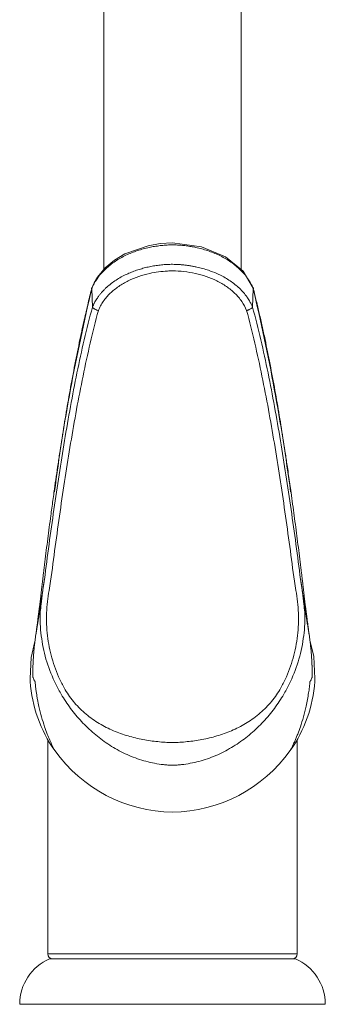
# Model space of a CAD drawing. Header units: millimetres. Extents: x 364.48 to 364.529, y 136.301 to 136.617.
# Tile 1 of 2: x 364.48 to 364.529, y 136.301 to 136.459. Entities that reach past the tile are written whole.
import ezdxf

# ---------------------------------------------------------------- set-up
doc = ezdxf.new("R2010")
doc.units = ezdxf.units.MM
doc.layers.add('SANINDUSA', color=3, linetype='Continuous')

msp = doc.modelspace()

# ---------------------------------------------------------------- linework, layer by layer
at = {"layer": 'SANINDUSA', "linetype": 'Continuous', "lineweight": 15}
for p, q in [((364.4934928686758, 136.54589770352), (364.4934928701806, 136.4186765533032)), ((364.5154928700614, 136.4186294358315), (364.5154928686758, 136.54589770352)), ((364.4915367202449, 136.4155633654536), (364.4916631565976, 136.4126280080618)), ((364.5174489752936, 136.4155624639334), (364.5173225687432, 136.412628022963)), ((364.4834879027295, 136.3659853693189), (364.4830280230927, 136.3627376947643)), ((364.5259575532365, 136.3627388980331), (364.5254978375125, 136.3659853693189)), ((364.481671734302, 136.3525234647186), (364.4816430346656, 136.3530104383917)), ((364.5273422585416, 136.3530104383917), (364.5273140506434, 136.3525234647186)), ((364.4844928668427, 136.3432220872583), (364.4844928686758, 136.3088104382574)), ((364.5244928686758, 136.3088104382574), (364.5244928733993, 136.3432219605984)), ((364.4844928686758, 136.3088104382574), (364.5244928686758, 136.3088104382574)), ((364.5241928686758, 136.3080104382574), (364.4847928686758, 136.3080104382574)), ((364.4799928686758, 136.3007104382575), (364.5289928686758, 136.3007104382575))]:
    msp.add_line(p, q, dxfattribs=at)
at = {"layer": 'SANINDUSA', "linetype": 'Continuous', "lineweight": 15, "flags": 128}
for points in [[(364.5044955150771, 136.4229394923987), (364.5025123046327, 136.4228096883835), (364.5005737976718, 136.4224743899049), (364.4968647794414, 136.4211534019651), (364.4951881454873, 136.4201559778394), (364.4936972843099, 136.4189219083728), (364.4924637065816, 136.4174413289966), (364.4919286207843, 136.4165170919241), (364.4917331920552, 136.4160868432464), (364.4916555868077, 136.4158926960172), (364.4915985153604, 136.4157384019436)], [(364.5174212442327, 136.4156484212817), (364.5158128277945, 136.4183683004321), (364.5129700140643, 136.4206884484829), (364.5091186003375, 136.4222961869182), (364.504490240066, 136.4229394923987)], [(364.5253266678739, 136.3668701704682), (364.5254870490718, 136.3657823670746), (364.5258148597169, 136.3636413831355)], [(364.5273422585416, 136.3530104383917), (364.5271351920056, 136.3565168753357), (364.5265219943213, 136.3591326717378)], [(364.4824348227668, 136.3589583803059), (364.4818262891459, 136.3563558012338), (364.4816430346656, 136.3530104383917)]]:
    msp.add_lwpolyline(points, dxfattribs=at)
at = {"layer": 'SANINDUSA', "linetype": 'Continuous', "lineweight": 15}
for centre, radius, start, end in [((364.7980087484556, 136.3423760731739), 0.3150707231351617, 166.5329686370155, 172.5888913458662), ((364.1995689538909, 136.3402661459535), 0.3266601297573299, 7.519261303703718, 13.36030711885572), ((364.5033757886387, 136.3539931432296), 0.02175375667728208, 183.8738396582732, 215.2689677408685), ((364.5055977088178, 136.3539975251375), 0.02176631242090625, 324.7404524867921, 356.1168373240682), ((364.5047891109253, 136.3551258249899), 0.0235619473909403, 215.5333206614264, 269.2795917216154), ((364.5042050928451, 136.3551096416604), 0.02354566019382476, 270.7002737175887, 324.4869923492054), ((364.4852928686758, 136.3088104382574), 0.0008000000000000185, 180, 270), ((364.5236928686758, 136.3088104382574), 0.000800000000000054, 270, 0), ((364.4879439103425, 136.3007104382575), 0.007951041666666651, 113.3474206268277, 180), ((364.5210418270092, 136.3007104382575), 0.007951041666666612, 0, 66.65257937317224)]:
    msp.add_arc(centre, radius, start, end, dxfattribs=at)
for points, knots in [([(364.5044928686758, 136.4226097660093), (364.5043465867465, 136.4226069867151), (364.5040532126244, 136.422601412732), (364.5036125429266, 136.4225803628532), (364.5031705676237, 136.422549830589), (364.5027280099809, 136.4225087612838), (364.502285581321, 136.4224572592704), (364.5018440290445, 136.4223951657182), (364.5014041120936, 136.4223226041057), (364.5009665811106, 136.422239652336), (364.5000327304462, 136.4220391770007), (364.4986138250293, 136.4216344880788), (364.4970958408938, 136.4209978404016), (364.4959413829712, 136.4203738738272), (364.49484497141, 136.4196770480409), (364.4938524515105, 136.4188731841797), (364.4929789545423, 136.4179523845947), (364.4925079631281, 136.4173458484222), (364.4921565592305, 136.4168096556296), (364.49190659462, 136.4163752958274), (364.491694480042, 136.4159434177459), (364.4915809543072, 136.4156594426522), (364.4915373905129, 136.4155504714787)], [0, 0, 0, 0, 0.02743496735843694, 0.05502189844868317, 0.08273250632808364, 0.1105403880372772, 0.1384209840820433, 0.16634731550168, 0.1942885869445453, 0.2222152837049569, 0.2500995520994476, 0.3740874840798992, 0.5000372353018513, 0.5619115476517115, 0.6250612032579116, 0.7499642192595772, 0.8089210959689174, 0.8749656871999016, 0.9024567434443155, 0.9375295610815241, 0.9760279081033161, 1, 1, 1, 1]), ([(364.5174483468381, 136.4155504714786), (364.5174225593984, 136.4156161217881), (364.5173596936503, 136.4157761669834), (364.5172350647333, 136.4160565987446), (364.5170519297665, 136.4164233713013), (364.5168290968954, 136.4168096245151), (364.5164778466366, 136.4173458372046), (364.5160067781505, 136.4179523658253), (364.5151333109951, 136.4188731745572), (364.5141407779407, 136.4196770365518), (364.5130443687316, 136.4203738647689), (364.511889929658, 136.4209978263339), (364.5103718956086, 136.4216344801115), (364.5088390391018, 136.4220717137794), (364.5076699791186, 136.4223107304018), (364.5068779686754, 136.4224376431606), (364.5060821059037, 136.422529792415), (364.5052867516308, 136.4225905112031), (364.5047567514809, 136.4226033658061), (364.5044928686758, 136.4226097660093)], [0, 0, 0, 0, 0.01441586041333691, 0.03514361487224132, 0.06247662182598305, 0.09754756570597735, 0.1250410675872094, 0.1910826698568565, 0.2500437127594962, 0.3749478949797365, 0.4380949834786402, 0.4999730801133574, 0.6259210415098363, 0.7499130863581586, 0.8001328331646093, 0.8504179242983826, 0.9005959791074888, 0.9505075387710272, 1, 1, 1, 1]), ([(364.5044928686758, 136.4194890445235), (364.5043463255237, 136.4194867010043), (364.5040537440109, 136.4194820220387), (364.5036159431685, 136.4194626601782), (364.5031800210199, 136.4194342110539), (364.5027459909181, 136.4193957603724), (364.502313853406, 136.419347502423), (364.5018836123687, 136.4192893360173), (364.5014552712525, 136.4192212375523), (364.5010288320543, 136.4191431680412), (364.5006043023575, 136.4190550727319), (364.5001816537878, 136.4189569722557), (364.4997609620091, 136.4188484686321), (364.4993421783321, 136.4187292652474), (364.4989256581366, 136.4185991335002), (364.4985124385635, 136.418458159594), (364.498103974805, 136.4183065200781), (364.4977012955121, 136.4181444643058), (364.4973048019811, 136.4179718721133), (364.496753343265, 136.4177127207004), (364.4960578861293, 136.4173447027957), (364.4952424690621, 136.4168371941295), (364.4944728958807, 136.4162720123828), (364.4938773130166, 136.4157530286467), (364.4934333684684, 136.4153100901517), (364.4931172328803, 136.4149649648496), (364.4928193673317, 136.4146059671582), (364.4924867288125, 136.4141581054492), (364.4922080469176, 136.4137238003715), (364.4920012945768, 136.4133483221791), (364.4918885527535, 136.413125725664), (364.4918042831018, 136.4129495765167), (364.4917296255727, 136.412785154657), (364.4916850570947, 136.412680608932), (364.4916638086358, 136.4126307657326)], [0, 0, 0, 0, 0.02791863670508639, 0.05574110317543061, 0.08348396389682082, 0.1111641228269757, 0.1387987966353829, 0.1664054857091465, 0.1940019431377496, 0.221606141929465, 0.2492362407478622, 0.2769106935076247, 0.3046503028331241, 0.3324770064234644, 0.360432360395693, 0.3884634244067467, 0.4164523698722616, 0.4443636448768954, 0.4722188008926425, 0.5000419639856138, 0.5623818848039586, 0.6250263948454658, 0.6876081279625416, 0.750003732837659, 0.7812397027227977, 0.8125040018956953, 0.84367709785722, 0.8750046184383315, 0.9249925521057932, 0.9483275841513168, 0.9625041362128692, 0.9761171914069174, 0.9886136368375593, 1, 1, 1, 1]), ([(364.5173219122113, 136.412630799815), (364.5172888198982, 136.4127097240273), (364.5172203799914, 136.4128729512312), (364.5171024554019, 136.4131224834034), (364.516967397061, 136.4133846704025), (364.5168127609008, 136.4136584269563), (364.5166371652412, 136.4139428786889), (364.5163365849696, 136.4143887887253), (364.5158783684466, 136.4149709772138), (364.515227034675, 136.4156495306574), (364.5145117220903, 136.4162718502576), (364.5137432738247, 136.4168369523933), (364.5129291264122, 136.4173449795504), (364.5121998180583, 136.417729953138), (364.5113220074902, 136.4181394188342), (364.510415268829, 136.4184934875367), (364.5093461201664, 136.4188232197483), (364.5085312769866, 136.4190255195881), (364.5078440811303, 136.4191654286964), (364.5072907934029, 136.4192607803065), (364.5067347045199, 136.4193396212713), (364.506176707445, 136.419402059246), (364.5056170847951, 136.419447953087), (364.5050556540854, 136.4194787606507), (364.5046805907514, 136.4194856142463), (364.5044928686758, 136.4194890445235)], [0, 0, 0, 0, 0.01776747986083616, 0.03674583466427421, 0.05694258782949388, 0.07837111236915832, 0.1010522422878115, 0.1250154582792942, 0.1873834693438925, 0.2499884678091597, 0.3125914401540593, 0.3749730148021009, 0.4373821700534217, 0.4999686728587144, 0.5351890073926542, 0.6249626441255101, 0.6873691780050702, 0.7499693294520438, 0.7856921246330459, 0.8214634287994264, 0.8572064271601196, 0.8928770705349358, 0.9285385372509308, 0.9642329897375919, 1, 1, 1, 1]), ([(364.4974068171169, 136.4168354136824), (364.4979429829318, 136.417099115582), (364.4985026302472, 136.4173300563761), (364.4996577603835, 136.4177275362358), (364.5002450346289, 136.417891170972), (364.5008387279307, 136.4180230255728)], [0, 0, 0, 0, 0.5, 0.5, 1, 1, 1, 1]), ([(364.5163783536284, 136.4120599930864), (364.516179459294, 136.4125730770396), (364.5159175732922, 136.413060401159), (364.5152818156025, 136.4139855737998), (364.5149034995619, 136.4144268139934), (364.5140712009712, 136.4152321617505), (364.5136177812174, 136.4155979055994), (364.512888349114, 136.4160984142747), (364.5126370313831, 136.4162570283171), (364.512119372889, 136.4165580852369), (364.5118529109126, 136.4167005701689), (364.5105042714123, 136.4173655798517), (364.5093580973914, 136.417753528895), (364.5075600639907, 136.4181535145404), (364.5069480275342, 136.4182552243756), (364.5057212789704, 136.4183941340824), (364.5051039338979, 136.4184319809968), (364.5044828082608, 136.4184383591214)], [0, 0, 0, 0, 0.1249999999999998, 0.1249999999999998, 0.2499999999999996, 0.2499999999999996, 0.3749999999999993, 0.3749999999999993, 0.4374999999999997, 0.4374999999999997, 0.5, 0.5, 0.7499999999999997, 0.7499999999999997, 0.8749999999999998, 0.8749999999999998, 1, 1, 1, 1]), ([(364.4974068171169, 136.4168354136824), (364.4968705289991, 136.4165716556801), (364.4963560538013, 136.4162748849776), (364.4953800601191, 136.4156072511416), (364.4949181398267, 136.4152351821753), (364.4940885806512, 136.414433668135), (364.493716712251, 136.414001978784), (364.4932343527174, 136.4133030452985), (364.4930864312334, 136.4130613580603), (364.4928228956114, 136.4125684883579), (364.4927070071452, 136.4123169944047), (364.4926073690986, 136.4120599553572)], [0, 0, 0, 0, 0.2499999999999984, 0.2499999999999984, 0.4999999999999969, 0.4999999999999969, 0.7499999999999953, 0.7499999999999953, 0.8749999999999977, 0.8749999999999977, 1, 1, 1, 1]), ([(364.4915326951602, 136.4155658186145), (364.4914244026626, 136.4151341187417), (364.4912058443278, 136.4142628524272), (364.490887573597, 136.4129420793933), (364.490572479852, 136.4115962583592), (364.4902615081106, 136.4102253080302), (364.4899543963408, 136.408829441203), (364.4894704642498, 136.4065619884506), (364.4888255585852, 136.4033622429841), (364.4880691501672, 136.399299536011), (364.4873547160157, 136.395171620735), (364.4868039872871, 136.3917661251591), (364.4863781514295, 136.3890063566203), (364.486071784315, 136.3869591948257), (364.4857728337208, 136.3849057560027), (364.4855811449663, 136.3835426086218), (364.485485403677, 136.3828617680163)], [0, 0, 0, 0, 0.03984735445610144, 0.08042081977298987, 0.1217234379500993, 0.1637558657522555, 0.2065163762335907, 0.2500008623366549, 0.3719761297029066, 0.4999991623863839, 0.6222181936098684, 0.7499990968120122, 0.8118428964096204, 0.8749994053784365, 0.9375669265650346, 0.9999999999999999, 0.9999999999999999, 0.9999999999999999, 0.9999999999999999]), ([(364.4916068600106, 136.4157454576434), (364.4915928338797, 136.415737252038), (364.4915506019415, 136.4157125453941), (364.4915219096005, 136.4156543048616), (364.4915302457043, 136.4155997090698), (364.4915343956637, 136.4155725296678)], [0, 0, 0, 0, 0.1998197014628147, 0.6016465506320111, 1, 1, 1, 1]), ([(364.5173782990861, 136.415745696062), (364.5173930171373, 136.4157370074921), (364.5174356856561, 136.4157118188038), (364.5174637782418, 136.4156533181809), (364.5174554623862, 136.4155992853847), (364.5174513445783, 136.4155725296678)], [0, 0, 0, 0, 0.2100036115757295, 0.6088131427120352, 1, 1, 1, 1]), ([(364.5235003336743, 136.3828617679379), (364.5234367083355, 136.3833153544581), (364.5233093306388, 136.3842234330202), (364.5231136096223, 136.3855873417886), (364.5228799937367, 136.3871867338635), (364.5226075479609, 136.3890064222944), (364.522181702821, 136.3917665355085), (364.5216309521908, 136.3951720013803), (364.5209169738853, 136.399297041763), (364.5201607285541, 136.4033597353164), (364.519468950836, 136.406792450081), (364.5188829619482, 136.4095178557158), (364.5184176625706, 136.4115814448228), (364.5179444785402, 136.4135904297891), (364.5176139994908, 136.4149085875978), (364.517450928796, 136.415559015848)], [0, 0, 0, 0, 0.04159840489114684, 0.08327985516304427, 0.1250007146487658, 0.1881606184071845, 0.250001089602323, 0.3778141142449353, 0.5000012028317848, 0.6277716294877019, 0.7499995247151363, 0.8148369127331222, 0.8781396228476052, 0.9398695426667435, 1, 1, 1, 1]), ([(364.4839586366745, 136.3689232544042), (364.4844435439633, 136.3726805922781), (364.4849458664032, 136.3764168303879), (364.4860097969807, 136.383843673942), (364.4865706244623, 136.3875331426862), (364.4877868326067, 136.3948451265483), (364.4884409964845, 136.3984707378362), (364.489906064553, 136.4056280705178), (364.4907124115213, 136.4091612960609), (364.4916591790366, 136.41263283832)], [0, 0, 0, 0, 0.25, 0.25, 0.5, 0.5, 0.75, 0.75, 1, 1, 1, 1]), ([(364.4926073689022, 136.412059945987), (364.4916727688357, 136.4086137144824), (364.4908731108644, 136.4051054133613), (364.4894183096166, 136.3979965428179), (364.4887673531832, 136.3943946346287), (364.4875561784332, 136.3871291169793), (364.4869970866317, 136.3834624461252), (364.4859359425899, 136.3760805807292), (364.4854346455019, 136.3723664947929), (364.4849505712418, 136.3686311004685)], [0, 0, 0, 0, 0.2500000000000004, 0.2500000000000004, 0.5000000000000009, 0.5000000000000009, 0.7500000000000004, 0.7500000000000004, 1, 1, 1, 1]), ([(364.4916650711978, 136.4126177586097), (364.4916715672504, 136.4126047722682), (364.4916846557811, 136.4125786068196), (364.4917158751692, 136.4125371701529), (364.4917556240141, 136.4124943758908), (364.4918043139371, 136.412450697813), (364.4918610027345, 136.4124068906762), (364.4919247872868, 136.4123636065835), (364.4920130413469, 136.4123105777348), (364.492130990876, 136.412248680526), (364.4922790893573, 136.4121839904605), (364.4924390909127, 136.4121199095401), (364.4925482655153, 136.4120810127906), (364.4926073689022, 136.4120599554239)], [0, 0, 0, 0, 0.07022396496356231, 0.1414903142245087, 0.2134363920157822, 0.2856780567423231, 0.3578214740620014, 0.4294756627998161, 0.5002648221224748, 0.6261639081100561, 0.7501039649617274, 0.8647148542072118, 1, 1, 1, 1]), ([(364.5173206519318, 136.41261779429), (364.5173136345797, 136.4126038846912), (364.5172999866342, 136.4125768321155), (364.5172682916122, 136.4125356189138), (364.5172316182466, 136.4124964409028), (364.5171915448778, 136.4124599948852), (364.517150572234, 136.4124269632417), (364.5171107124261, 136.4123977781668), (364.5170737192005, 136.4123727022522), (364.5170409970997, 136.4123518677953), (364.5170136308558, 136.412335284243), (364.5169355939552, 136.4122900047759), (364.5168324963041, 136.4122381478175), (364.5166796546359, 136.41217326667), (364.5165435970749, 136.4121179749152), (364.5164343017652, 136.4120796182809), (364.5163783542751, 136.4120599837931)], [0, 0, 0, 0, 0.07518932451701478, 0.1462346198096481, 0.2123537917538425, 0.2729113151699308, 0.3274187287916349, 0.3755227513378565, 0.4169852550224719, 0.4516593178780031, 0.4794648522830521, 0.5003663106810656, 0.6823140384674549, 0.7500787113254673, 0.8720670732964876, 1, 1, 1, 1]), ([(364.5240351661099, 136.3686311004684), (364.5235510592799, 136.3723667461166), (364.5230499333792, 136.3760794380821), (364.5219897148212, 136.3834552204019), (364.5214310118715, 136.3871199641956), (364.5202195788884, 136.3943879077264), (364.5195687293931, 136.3979899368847), (364.5181132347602, 136.4051027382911), (364.5173128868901, 136.4086139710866), (364.5163783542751, 136.4120599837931)], [0, 0, 0, 0, 0.25, 0.25, 0.5, 0.5, 0.75, 0.75, 1, 1, 1, 1]), ([(364.5173265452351, 136.4126328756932), (364.5182732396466, 136.4091615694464), (364.5190802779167, 136.40562541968), (364.520546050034, 136.3984640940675), (364.5212001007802, 136.3948383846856), (364.5224165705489, 136.3875239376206), (364.5229770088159, 136.3838363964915), (364.5240400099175, 136.376415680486), (364.524542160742, 136.3726808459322), (364.5250271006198, 136.3689232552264)], [0, 0, 0, 0, 0.25, 0.25, 0.5, 0.5, 0.75, 0.75, 1, 1, 1, 1]), ([(364.485485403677, 136.3828617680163), (364.485427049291, 136.3824417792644), (364.4853109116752, 136.38160591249), (364.485141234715, 136.380361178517), (364.484947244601, 136.3789195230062), (364.4847293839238, 136.377271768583), (364.4844092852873, 136.3748007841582), (364.4840996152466, 136.372337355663), (364.4838336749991, 136.3701626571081), (364.4836863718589, 136.3689406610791), (364.4836137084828, 136.3683321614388), (364.4835814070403, 136.3680616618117)], [0, 0, 0, 0, 0.08419006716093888, 0.1675561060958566, 0.2499997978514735, 0.3742949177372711, 0.5000005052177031, 0.7499991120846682, 0.8749992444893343, 0.9444327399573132, 1, 1, 1, 1]), ([(364.4854854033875, 136.3828617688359), (364.4854884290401, 136.3829168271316), (364.4854916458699, 136.382975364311), (364.4855692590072, 136.3830126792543), (364.4855738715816, 136.3830148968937)], [0, 0, 0, 0, 0.9405696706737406, 1, 1, 1, 1]), ([(364.5235003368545, 136.3828617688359), (364.5234979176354, 136.3829169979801), (364.5234954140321, 136.3829741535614), (364.5234204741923, 136.3830106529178), (364.5234179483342, 136.3830118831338)], [0, 0, 0, 0, 0.9662948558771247, 1, 1, 1, 1]), ([(364.5254043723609, 136.3680613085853), (364.5253837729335, 136.3682338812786), (364.5253389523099, 136.3686093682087), (364.5252657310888, 136.3692197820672), (364.5251391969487, 136.3702679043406), (364.5248861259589, 136.3723373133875), (364.5245764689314, 136.3748005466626), (364.524256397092, 136.3772716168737), (364.5240111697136, 136.3791255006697), (364.523760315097, 136.3809864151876), (364.5235874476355, 136.3822333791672), (364.5235003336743, 136.3828617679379)], [0, 0, 0, 0, 0.03547786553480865, 0.07719341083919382, 0.1250009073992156, 0.2500010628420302, 0.4999997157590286, 0.6257022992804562, 0.7500004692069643, 0.8740164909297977, 1, 1, 1, 1]), ([(364.4835814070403, 136.3680616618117), (364.4835625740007, 136.3679037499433), (364.483524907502, 136.367587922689), (364.4834506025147, 136.3669696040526), (364.4833226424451, 136.3659116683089), (364.4831823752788, 136.3647655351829), (364.4830459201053, 136.3636580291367), (364.4829468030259, 136.3628565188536), (364.4828476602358, 136.3620570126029), (364.4827835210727, 136.3615405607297), (364.4827504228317, 136.3612740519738)], [0, 0, 0, 0, 0.06250403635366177, 0.1250094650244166, 0.2500084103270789, 0.4999642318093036, 0.6218971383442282, 0.7499780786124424, 0.8709792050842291, 1, 1, 1, 1]), ([(364.4827504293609, 136.3612740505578), (364.482900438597, 136.3621652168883), (364.4831838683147, 136.3638490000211), (364.4834947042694, 136.3658204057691), (364.4836565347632, 136.3669047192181), (364.4836830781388, 136.3670825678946)], [0, 0, 0, 0, 0.4845152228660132, 0.915450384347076, 1, 1, 1, 1]), ([(364.4847096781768, 136.3671314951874), (364.4844810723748, 136.3659426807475), (364.4843434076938, 136.3647423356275), (364.4842745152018, 136.3629261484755), (364.4842745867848, 136.3623181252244), (364.4843223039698, 136.3610969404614), (364.4843703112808, 136.3604822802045), (364.4845847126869, 136.3586611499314), (364.4848209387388, 136.3574681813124), (364.4854807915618, 136.3551267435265), (364.4859043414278, 136.3539781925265), (364.4864291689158, 136.3528548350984)], [0, 0, 0, 0, 0.2500000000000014, 0.2500000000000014, 0.3750000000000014, 0.3750000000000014, 0.5000000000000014, 0.5000000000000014, 0.7500000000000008, 0.7500000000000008, 1, 1, 1, 1]), ([(364.5225565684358, 136.3528548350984), (364.5230763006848, 136.3539672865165), (364.5234999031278, 136.3551114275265), (364.5239970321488, 136.3568716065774), (364.5241395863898, 136.3574657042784), (364.5243780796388, 136.3586684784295), (364.5244739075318, 136.3592780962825), (364.5246874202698, 136.3610980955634), (364.5247339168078, 136.3623094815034), (364.5246436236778, 136.3647263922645), (364.5245064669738, 136.3659333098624), (364.5242760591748, 136.3671314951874)], [0, 0, 0, 0, 0.2499999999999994, 0.2499999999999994, 0.3749999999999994, 0.3749999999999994, 0.5000000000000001, 0.5000000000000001, 0.75, 0.75, 1, 1, 1, 1]), ([(364.5253022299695, 136.367085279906), (364.525328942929, 136.366906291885), (364.52549098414, 136.3658205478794), (364.525801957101, 136.3638480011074), (364.5260853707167, 136.3621646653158), (364.5262353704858, 136.3612737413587)], [0, 0, 0, 0, 0.08502075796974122, 0.5157371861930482, 1, 1, 1, 1]), ([(364.5262353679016, 136.3612737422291), (364.5262130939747, 136.361453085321), (364.526169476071, 136.36180428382), (364.5261045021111, 136.3623278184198), (364.5260279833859, 136.3629451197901), (364.5259398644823, 136.3636576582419), (364.5258034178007, 136.3647650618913), (364.5256631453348, 136.3659112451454), (364.5255351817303, 136.3669692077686), (364.5254608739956, 136.3675875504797), (364.5254232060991, 136.3679033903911), (364.5254043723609, 136.3680613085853)], [0, 0, 0, 0, 0.08695546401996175, 0.1702804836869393, 0.250024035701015, 0.378118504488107, 0.5000368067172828, 0.7499921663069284, 0.874990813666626, 0.9374961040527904, 1, 1, 1, 1]), ([(364.4834369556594, 136.3649214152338), (364.483384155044, 136.364517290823), (364.4831658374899, 136.36284633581), (364.4833875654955, 136.3598709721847), (364.4840763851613, 136.3560825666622), (364.4850601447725, 136.3537117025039), (364.4855531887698, 136.3525234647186)], [0, 0, 0, 0, 0.09628794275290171, 0.3981269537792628, 0.6983512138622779, 0.9999999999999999, 0.9999999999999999, 0.9999999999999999, 0.9999999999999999]), ([(364.5234325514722, 136.3525234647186), (364.5239240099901, 136.3537073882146), (364.5249093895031, 136.3560811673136), (364.5255973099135, 136.3598651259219), (364.5258192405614, 136.3628423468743), (364.5256019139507, 136.3645076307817), (364.5255488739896, 136.3649140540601)], [0, 0, 0, 0, 0.3007509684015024, 0.6030088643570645, 0.9031117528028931, 1, 1, 1, 1]), ([(364.4825809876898, 136.3600429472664), (364.4825886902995, 136.3600946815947), (364.4826040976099, 136.3601981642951), (364.4826338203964, 136.3604030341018), (364.4826845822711, 136.3607632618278), (364.4827240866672, 136.3610697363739), (364.4827504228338, 136.3612740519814)], [0, 0, 0, 0, 0.1249827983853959, 0.2499995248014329, 0.5000015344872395, 1, 1, 1, 1]), ([(364.5264047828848, 136.3600427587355), (364.5263737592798, 136.3602498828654), (364.5263443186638, 136.3604551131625), (364.5263161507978, 136.3606598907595), (364.5262879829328, 136.3608646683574), (364.5262610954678, 136.3610689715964), (364.5262353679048, 136.3612737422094)], [0, 0, 0, 0, 0.5000000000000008, 0.5000000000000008, 0.5000000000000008, 1, 1, 1, 1]), ([(364.4824491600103, 136.3590844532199), (364.4824268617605, 136.3589033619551), (364.4823812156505, 136.358532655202), (364.4823206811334, 136.3579685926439), (364.4822641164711, 136.3573823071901), (364.4822325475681, 136.3569860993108), (364.48221643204, 136.3567838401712)], [0, 0, 0, 0, 0.2335311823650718, 0.4780550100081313, 0.733553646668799, 1, 1, 1, 1]), ([(364.4825809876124, 136.3600429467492), (364.4825579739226, 136.3598850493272), (364.482511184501, 136.3595640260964), (364.4824700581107, 136.3592460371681), (364.4824491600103, 136.3590844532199)], [0, 0, 0, 0, 0.4918566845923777, 1, 1, 1, 1]), ([(364.5267813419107, 136.3566156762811), (364.5267656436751, 136.3568226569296), (364.5267348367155, 136.3572288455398), (364.5266789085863, 136.3578307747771), (364.5266178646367, 136.3584122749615), (364.5265515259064, 136.358973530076), (364.5264814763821, 136.359513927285), (364.5264299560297, 136.3598691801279), (364.526404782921, 136.3600427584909)], [0, 0, 0, 0, 0.1840000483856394, 0.3610903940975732, 0.531248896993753, 0.6944593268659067, 0.8507112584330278, 1, 1, 1, 1]), ([(364.4821906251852, 136.3564255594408), (364.4821766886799, 136.3562097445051), (364.4821477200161, 136.3557611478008), (364.4821288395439, 136.3553156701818), (364.482119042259, 136.355084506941)], [0, 0, 0, 0, 0.4810889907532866, 1, 1, 1, 1]), ([(364.5268702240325, 136.3549631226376), (364.5268629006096, 136.3551494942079), (364.5268484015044, 136.3555184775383), (364.5268186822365, 136.3560694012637), (364.526793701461, 136.3564348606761), (364.5267813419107, 136.3566156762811)], [0, 0, 0, 0, 0.3402126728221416, 0.6735619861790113, 0.9999999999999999, 0.9999999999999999, 0.9999999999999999, 0.9999999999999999]), ([(364.4820975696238, 136.354390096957), (364.4820938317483, 136.3542042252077), (364.4820882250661, 136.3539254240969), (364.4820851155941, 136.3536171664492), (364.482083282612, 136.353471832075), (364.4820821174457, 136.3534050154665), (364.4820807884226, 136.3533658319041), (364.4820797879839, 136.3533420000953), (364.4820783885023, 136.3533352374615), (364.4820778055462, 136.3533324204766)], [0, 0, 0, 0, 0.4999953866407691, 0.7499755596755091, 0.8473464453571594, 0.916591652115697, 0.9499247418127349, 0.979141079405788, 1, 1, 1, 1]), ([(364.5269048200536, 136.3533603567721), (364.5269017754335, 136.3536747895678), (364.5268956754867, 136.3543047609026), (364.5268804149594, 136.3549724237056), (364.5268549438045, 136.3553157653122), (364.5268537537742, 136.3553318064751)], [0, 0, 0, 0, 0.487163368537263, 0.9760399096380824, 1, 1, 1, 1]), ([(364.4820778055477, 136.3533324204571), (364.4820912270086, 136.3532931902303), (364.4821180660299, 136.3532147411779), (364.4821754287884, 136.353057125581), (364.4822382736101, 136.3528979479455), (364.4823032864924, 136.3527533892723), (364.4823533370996, 136.3526555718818), (364.4824014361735, 136.3525769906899), (364.4824334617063, 136.3525410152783), (364.4824490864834, 136.3525234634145)], [0, 0, 0, 0, 0.1250224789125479, 0.2500086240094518, 0.5000151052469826, 0.6363367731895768, 0.7500203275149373, 0.878038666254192, 1, 1, 1, 1]), ([(364.5265366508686, 136.3525234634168), (364.5265468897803, 136.3525346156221), (364.5265678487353, 136.3525574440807), (364.5266006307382, 136.352603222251), (364.5266380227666, 136.3526629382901), (364.5266823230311, 136.3527446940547), (364.5267511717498, 136.3528869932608), (364.5268287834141, 136.3530689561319), (364.5268830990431, 136.3532125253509), (364.5269063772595, 136.3532740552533)], [0, 0, 0, 0, 0.07957243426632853, 0.162884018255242, 0.2499936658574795, 0.3637953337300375, 0.499995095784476, 0.7857113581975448, 1, 1, 1, 1]), ([(364.4824490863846, 136.3525234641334), (364.4824660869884, 136.3523492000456), (364.4825010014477, 136.3519913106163), (364.4825660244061, 136.3514422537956), (364.4826436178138, 136.3508668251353), (364.482736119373, 136.3502655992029), (364.4828742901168, 136.349469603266), (364.4831084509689, 136.348315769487), (364.4834769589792, 136.3468504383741), (364.4839335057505, 136.3453818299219), (364.4843841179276, 136.3441480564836), (364.4848001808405, 136.3431389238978), (364.4851995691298, 136.3422550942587), (364.485480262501, 136.3416989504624), (364.4856149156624, 136.3414321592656)], [0, 0, 0, 0, 0.04514673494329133, 0.09271869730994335, 0.1427143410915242, 0.195129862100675, 0.2499589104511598, 0.3516852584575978, 0.4999293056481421, 0.641182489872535, 0.7498931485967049, 0.8397776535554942, 0.9231387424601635, 1, 1, 1, 1]), ([(364.4872917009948, 136.3511944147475), (364.487728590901, 136.3504376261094), (364.4882369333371, 136.3497320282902), (364.489364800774, 136.3484260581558), (364.4899840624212, 136.3478258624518), (364.4909783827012, 136.3470033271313), (364.4913206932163, 136.346742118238), (364.4920250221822, 136.3462450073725), (364.4923877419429, 136.3460086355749), (364.4934931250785, 136.3453437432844), (364.4942489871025, 136.3449621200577), (364.4957867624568, 136.3443019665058), (364.4965678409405, 136.3440236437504), (364.4981491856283, 136.3435541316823), (364.4989539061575, 136.3433617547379), (364.5005453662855, 136.3430607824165), (364.5013350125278, 136.3429499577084), (364.5029116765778, 136.3427876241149), (364.503698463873, 136.3427358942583), (364.5044928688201, 136.3427070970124)], [0, 0, 0, 0, 0.1249999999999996, 0.1249999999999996, 0.2499999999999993, 0.2499999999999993, 0.3125000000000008, 0.3125000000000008, 0.3750000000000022, 0.3750000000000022, 0.5000000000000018, 0.5000000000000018, 0.6250000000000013, 0.6250000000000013, 0.7500000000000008, 0.7500000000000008, 0.8750000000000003, 0.8750000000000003, 1, 1, 1, 1]), ([(364.5044928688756, 136.3427070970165), (364.5052871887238, 136.3427358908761), (364.5060723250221, 136.3427875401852), (364.5076428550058, 136.3429484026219), (364.5084279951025, 136.3430578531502), (364.5100078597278, 136.343353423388), (364.5108040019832, 136.3435407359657), (364.5123977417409, 136.344013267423), (364.5131830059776, 136.3442929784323), (364.5147228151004, 136.3449526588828), (364.5154775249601, 136.345332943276), (364.5165766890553, 136.3459907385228), (364.5169375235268, 136.3462245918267), (364.5176454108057, 136.3467233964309), (364.5179913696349, 136.3469873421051), (364.518992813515, 136.3478155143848), (364.5196153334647, 136.3484190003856), (364.5207474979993, 136.3497299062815), (364.5212568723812, 136.3504371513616), (364.5216940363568, 136.3511944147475)], [0, 0, 0, 0, 0.1250000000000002, 0.1250000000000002, 0.2500000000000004, 0.2500000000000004, 0.3750000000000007, 0.3750000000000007, 0.5000000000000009, 0.5000000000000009, 0.6250000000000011, 0.6250000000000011, 0.687500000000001, 0.687500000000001, 0.7500000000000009, 0.7500000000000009, 0.8750000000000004, 0.8750000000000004, 1, 1, 1, 1]), ([(364.5233708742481, 136.341432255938), (364.523451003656, 136.3415894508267), (364.5236153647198, 136.3419118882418), (364.5238550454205, 136.3424129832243), (364.5240960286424, 136.3429426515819), (364.5243358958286, 136.3435017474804), (364.5246472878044, 136.3442736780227), (364.5250515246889, 136.3453795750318), (364.525513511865, 136.3468651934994), (364.5258813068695, 136.3483333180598), (364.5261415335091, 136.3496205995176), (364.5263134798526, 136.350652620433), (364.5264447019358, 136.3516113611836), (364.5265068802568, 136.3522281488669), (364.5265366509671, 136.3525234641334)], [0, 0, 0, 0, 0.04536684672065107, 0.09305626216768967, 0.1430749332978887, 0.1954279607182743, 0.2501185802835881, 0.3581822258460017, 0.5000912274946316, 0.6529385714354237, 0.7500456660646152, 0.8401317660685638, 0.9234557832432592, 1, 1, 1, 1]), ([(364.5044928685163, 136.3390741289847), (364.5043659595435, 136.3390783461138), (364.5042469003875, 136.3390833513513), (364.5040056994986, 136.3390960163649), (364.5036445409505, 136.3391185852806), (364.503285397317, 136.3391517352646), (364.5025700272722, 136.3392317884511), (364.5020970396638, 136.3393034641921), (364.5006913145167, 136.3395708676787), (364.4997718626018, 136.3398188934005), (364.4979734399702, 136.3404436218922), (364.4970901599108, 136.3408229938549), (364.4954108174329, 136.341682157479), (364.4946093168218, 136.3421632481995), (364.4930765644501, 136.3432163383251), (364.4923457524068, 136.3437882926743), (364.4912961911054, 136.3447135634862), (364.4909549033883, 136.3450327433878), (364.4902969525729, 136.34568462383), (364.4899794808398, 136.3460178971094), (364.4890588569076, 136.3470386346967), (364.4884875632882, 136.347747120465), (364.4874192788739, 136.3492213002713), (364.4869223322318, 136.3499872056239), (364.4864603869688, 136.3507871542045)], [0, 0, 0, 0, 0.01562500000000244, 0.01562500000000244, 0.03125000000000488, 0.0625000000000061, 0.0625000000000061, 0.1250000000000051, 0.1250000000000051, 0.2500000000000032, 0.2500000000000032, 0.3750000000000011, 0.3750000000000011, 0.4999999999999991, 0.4999999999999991, 0.624999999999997, 0.624999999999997, 0.6874999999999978, 0.6874999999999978, 0.7499999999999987, 0.7499999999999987, 0.8749999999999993, 0.8749999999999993, 1, 1, 1, 1]), ([(364.5225253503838, 136.3507871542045), (364.5220631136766, 136.3499867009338), (364.5215650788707, 136.3492190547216), (364.5204921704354, 136.3477395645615), (364.5199173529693, 136.3470275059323), (364.5189888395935, 136.3460004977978), (364.5186672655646, 136.3456641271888), (364.5180056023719, 136.3450105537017), (364.5176665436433, 136.3446942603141), (364.5166235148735, 136.343776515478), (364.5158937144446, 136.3432058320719), (364.5143580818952, 136.3421529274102), (364.5135511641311, 136.341669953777), (364.5118573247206, 136.3408072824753), (364.5109847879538, 136.3404341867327), (364.5091998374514, 136.3398156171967), (364.5082855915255, 136.3395691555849), (364.5068851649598, 136.3393029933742), (364.5064135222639, 136.3392315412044), (364.5056994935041, 136.3391516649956), (364.505340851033, 136.3391185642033), (364.5049799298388, 136.3390960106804), (364.504738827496, 136.3390833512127), (364.5046197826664, 136.3390783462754), (364.5044928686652, 136.3390741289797)], [0, 0, 0, 0, 0.1249999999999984, 0.1249999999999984, 0.2499999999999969, 0.2499999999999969, 0.3124999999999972, 0.3124999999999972, 0.3749999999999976, 0.3749999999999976, 0.4999999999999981, 0.4999999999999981, 0.6249999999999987, 0.6249999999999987, 0.7499999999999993, 0.7499999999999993, 0.8749999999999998, 0.8749999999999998, 0.9374999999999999, 0.9374999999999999, 0.96875, 0.984375, 0.984375, 1, 1, 1, 1])]:
    msp.add_open_spline(points, degree=3, knots=knots, dxfattribs=at)
for points, degree in [([(364.5008387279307, 136.4180230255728), (364.5017739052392, 136.4182306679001), (364.5027268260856, 136.4183599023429), (364.5036951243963, 136.4184123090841)], 3), ([(364.5036951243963, 136.4184123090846), (364.5039565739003, 136.4184265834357), (364.5042191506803, 136.4184352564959), (364.5044828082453, 136.4184383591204)], 3), ([(364.4838981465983, 136.3685444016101), (364.4837286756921, 136.3674829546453)], 1), ([(364.4839586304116, 136.3689232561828), (364.4838981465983, 136.3685444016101)], 1), ([(364.4849505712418, 136.3686311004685), (364.4848856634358, 136.3681302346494), (364.4848054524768, 136.3676295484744), (364.4847096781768, 136.3671314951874)], 3), ([(364.5242760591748, 136.3671314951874), (364.5241804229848, 136.3676288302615), (364.5241000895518, 136.3681301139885), (364.5240351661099, 136.3686311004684)], 3), ([(364.5250875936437, 136.3685443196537), (364.5250270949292, 136.3689232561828)], 1), ([(364.5252570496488, 136.3674829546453), (364.5250875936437, 136.3685443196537)], 1), ([(364.4837286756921, 136.3674829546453), (364.4834369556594, 136.3649214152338)], 1), ([(364.5255488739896, 136.3649140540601), (364.5252570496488, 136.3674829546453)], 1), ([(364.5258148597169, 136.3636413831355), (364.5252570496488, 136.3674829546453)], 1), ([(364.4830240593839, 136.362738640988), (364.4825809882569, 136.3600429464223)], 1), ([(364.4830536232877, 136.3629185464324), (364.4830240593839, 136.362738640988)], 1), ([(364.5264047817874, 136.3600427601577), (364.525931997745, 136.362919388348)], 1), ([(364.48221643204, 136.3567838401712), (364.4822073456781, 136.3566644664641), (364.4821987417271, 136.3565450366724), (364.4821906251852, 136.3564255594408)], 3), ([(364.4820995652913, 136.3544722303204), (364.4820988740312, 136.3544448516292), (364.4820982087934, 136.3544174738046), (364.4820975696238, 136.354390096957)], 3), ([(364.482108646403, 136.3547898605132), (364.4821052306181, 136.3546839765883), (364.4821022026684, 136.3545780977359), (364.4820995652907, 136.3544722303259)], 3), ([(364.482119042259, 136.355084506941), (364.4821152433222, 136.3549862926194), (364.4821117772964, 136.3548880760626), (364.4821086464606, 136.3547898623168)], 3), ([(364.5268738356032, 136.3548583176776), (364.5268726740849, 136.3548932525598), (364.5268714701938, 136.3549281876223), (364.5268702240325, 136.3549631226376)], 3), ([(364.4820795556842, 136.3534168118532), (364.4820792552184, 136.3533939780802), (364.4820789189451, 136.3533714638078), (364.4820780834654, 136.3533540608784)], 3), ([(364.4864291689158, 136.3528548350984), (364.4866913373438, 136.3522936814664), (364.4869796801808, 136.3517377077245), (364.4872917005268, 136.3511944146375)], 3), ([(364.5216940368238, 136.3511944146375), (364.5220062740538, 136.3517380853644), (364.5222941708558, 136.3522931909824), (364.5225565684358, 136.3528548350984)], 3), ([(364.5269063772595, 136.3532740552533), (364.5269053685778, 136.3533142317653), (364.526905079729, 136.3533371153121), (364.5269048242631, 136.3533603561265)], 3), ([(364.4864603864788, 136.3507871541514), (364.4861324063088, 136.3513551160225), (364.4858291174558, 136.3519364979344), (364.4855531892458, 136.3525234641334)], 3), ([(364.5234325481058, 136.3525234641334), (364.5231563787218, 136.3519359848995), (364.5228535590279, 136.3513555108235), (364.5225253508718, 136.3507871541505)], 3)]:
    msp.add_open_spline(points, degree=degree, dxfattribs=at)

doc.saveas('drawing.dxf')
